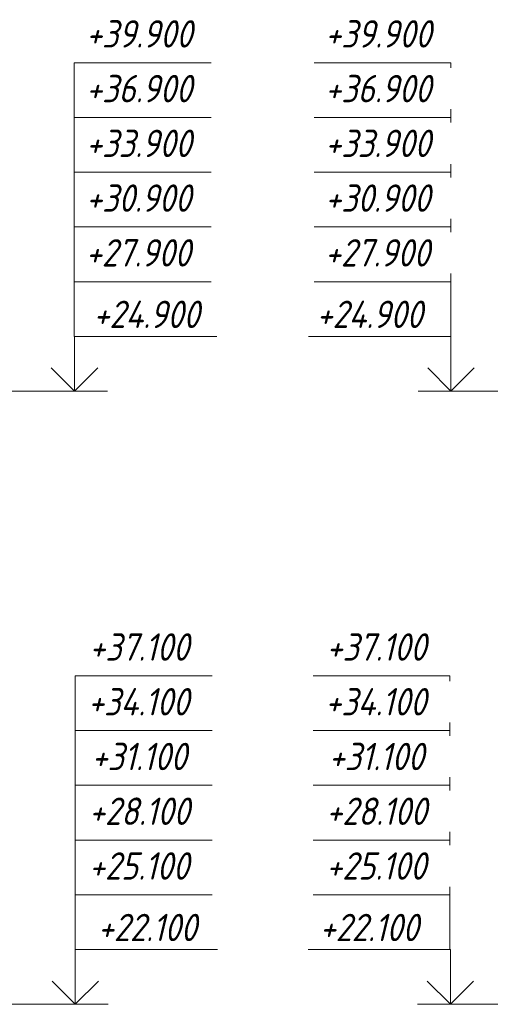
# Model space of a CAD drawing. Header units: millimetres. Extents: x -17191 to 30835, y 19611 to 27333.
# Tile 9 of 16: x 673 to 2823, y 22100 to 26596. Entities that reach past the tile are written whole.
import ezdxf

# ---------------------------------------------------------------- set-up
doc = ezdxf.new("R2010")
doc.units = ezdxf.units.MM
doc.layers.add('A-____-NOTE-TEXT', color=131, linetype='Continuous', lineweight=20)
doc.layers.add('G-____-____-DIMS', color=111, linetype='Continuous', lineweight=9)
doc.styles.add('GOST Common_I_3', font='GOST Common Italic.ttf', dxfattribs={"width": 0.9, "height": 125})

# ---------------------------------------------------------------- blocks, each defined once
blk = doc.blocks.new('Высотные отметки - Стрелка вверх-6399-КЖ1_Р_ВЭ8_Опалубка_10')
at = {"layer": 'A-____-NOTE-TEXT'}
for p, q in [((-8317.4, 25150), (-7667.4, 25150)), ((-8317.4, 24900), (-8317.4, 25150)), ((-8317.4, 24900), (-8423.5, 25006.1)), ((-8317.4, 24900), (-8211.3, 25006.1)), ((-8467.4, 24900), (-8167.4, 24900))]:
    blk.add_line(p, q, dxfattribs=at)
blk = doc.blocks.new('030_Группа отметок вверх_ТиповАннот_ - 030_Группа отметок вверх_ТиповАннот_-1592594-КЖ1_Р_ВЭ8_Опалубка_10')
at = {"layer": 'A-____-NOTE-TEXT'}
for p, q in [((-7693.4, 26400), (-8318.4, 26400)), ((-8318.4, 26400), (-8318.4, 26150)), ((-7693.4, 26150), (-8318.4, 26150)), ((-8318.4, 26150), (-8318.4, 25900)), ((-7693.4, 25900), (-8318.4, 25900)), ((-8318.4, 25900), (-8318.4, 25650)), ((-7693.4, 25650), (-8318.4, 25650)), ((-8318.4, 25650), (-8318.4, 25400)), ((-8318.4, 25150), (-8318.4, 25400)), ((-7693.4, 25400), (-8318.4, 25400))]:
    blk.add_line(p, q, dxfattribs=at)
blk = doc.blocks.new('Высотные отметки - Стрелка вверх-6399-КЖ1_Р_ВЭ8_Опалубка_11')
at = {"layer": 'A-____-NOTE-TEXT'}
for p, q in [((-33096.4, 25150), (-33746.4, 25150)), ((-33096.4, 24900), (-33096.4, 25150)), ((-33096.4, 24900), (-33202.5, 25006.1)), ((-33096.4, 24900), (-32990.3, 25006.1)), ((-32946.4, 24900), (-33246.4, 24900))]:
    blk.add_line(p, q, dxfattribs=at)
blk = doc.blocks.new('030_Группа отметок вверх_ТиповАннот_ - 030_Группа отметок вверх_ТиповАннот_-1592595-КЖ1_Р_ВЭ8_Опалубка_11')
at = {"layer": 'A-____-NOTE-TEXT'}
for p, q in [((-33721.407717, 26400), (-33096.407717, 26400)), ((-33096.407717, 26400), (-33096.407717, 26150)), ((-33721.407717, 26150), (-33096.407717, 26150)), ((-33096.407717, 26150), (-33096.407717, 25900)), ((-33721.407717, 25900), (-33096.407717, 25900)), ((-33096.407717, 25900), (-33096.407717, 25650)), ((-33721.407717, 25650), (-33096.407717, 25650)), ((-33096.407717, 25650), (-33096.407717, 25400)), ((-33721.407717, 25400), (-33096.407717, 25400)), ((-33096.407717, 25150), (-33096.407717, 25400))]:
    blk.add_line(p, q, dxfattribs=at)

msp = doc.modelspace()

# ---------------------------------------------------------------- linework, layer by layer
at = {"layer": 'G-____-____-DIMS', "lineweight": 20}
for p, q in [((441.0228, 24900), (923.6248, 24900)), ((2939.0835, 24900), (2642.6754, 24900)), ((441.0228, 22100), (926.8962, 22100)), ((2939.0835, 22100), (2640.1656, 22100))]:
    msp.add_line(p, q, dxfattribs=at)

# ---------------------------------------------------------------- block references
at = {"layer": 'A-____-NOTE-TEXT'}
for name, p in [('Высотные отметки - Стрелка вверх-6399-КЖ1_Р_ВЭ8_Опалубка_10', (9241.0241, 0)), ('Высотные отметки - Стрелка вверх-6399-КЖ1_Р_ВЭ8_Опалубка_11', (35739.0831, 0)), ('Высотные отметки - Стрелка вверх-6399-КЖ1_Р_ВЭ8_Опалубка_10', (9244.2955, -2800)), ('Высотные отметки - Стрелка вверх-6399-КЖ1_Р_ВЭ8_Опалубка_11', (35736.5733, -2800))]:
    msp.add_blockref(name, p, dxfattribs=at)

# ---------------------------------------------------------------- texts
at = {"layer": 'A-____-NOTE-TEXT', "lineweight": 9, "char_height": 125, "attachment_point": 1, "style": 'GOST Common_I_3', "bg_fill": 3, "box_fill_scale": 1.25, "bg_fill_color": 256, "bg_fill_true_color": 13158600, "bg_fill_transparency": 0}
for s, insert, width in [('+39.900', (976.1301, 26594.2026), 627.721312), ('+39.900', (2068.0648, 26594.2026), 627.721312), ('+37.100', (990.7568, 23794.2026), 602.468156), ('+37.100', (2074.1381, 23794.2026), 602.468156)]:
    msp.add_mtext(s, dxfattribs=dict(at, insert=insert, width=width))
at = {"layer": 'G-____-____-DIMS', "lineweight": 20, "char_height": 125, "attachment_point": 1, "line_spacing_factor": 1.022761, "style": 'GOST Common_I_3', "bg_fill": 3, "box_fill_scale": 1.25, "bg_fill_color": 256, "bg_fill_true_color": 13158600, "bg_fill_transparency": 0}
for s, insert, width in [('+24.900', (1009.6308, 25313.3535), 633.585746), ('+24.900', (2028.6813, 25313.3535), 633.585746), ('+22.100', (1029.8732, 22513.3535), 592.855234), ('+22.100', (2043.1426, 22513.3535), 592.855234)]:
    msp.add_mtext(s, dxfattribs=dict(at, insert=insert, width=width))

# ---------------------------------------------------------------- next in the draw order: block references
at = {"layer": 'A-____-NOTE-TEXT'}
for name, p in [('030_Группа отметок вверх_ТиповАннот_ - 030_Группа отметок вверх_ТиповАннот_-1592594-КЖ1_Р_ВЭ8_Опалубка_10', (9241.0241, 0)), ('030_Группа отметок вверх_ТиповАннот_ - 030_Группа отметок вверх_ТиповАннот_-1592595-КЖ1_Р_ВЭ8_Опалубка_11', (35739.0831, 0)), ('030_Группа отметок вверх_ТиповАннот_ - 030_Группа отметок вверх_ТиповАннот_-1592594-КЖ1_Р_ВЭ8_Опалубка_10', (9245.3008, -2800)), ('030_Группа отметок вверх_ТиповАннот_ - 030_Группа отметок вверх_ТиповАннот_-1592595-КЖ1_Р_ВЭ8_Опалубка_11', (35734.8064, -2800))]:
    msp.add_blockref(name, p, dxfattribs=at)

# ---------------------------------------------------------------- next in the draw order: texts
at = {"layer": 'A-____-NOTE-TEXT', "lineweight": 9, "char_height": 125, "attachment_point": 1, "style": 'GOST Common_I_3', "bg_fill": 3, "box_fill_scale": 1.25, "bg_fill_color": 256, "bg_fill_true_color": 13158600, "bg_fill_transparency": 0}
for s, insert, width in [('+36.900', (976.1301, 26344.2026), 627.721312), ('+36.900', (2068.0648, 26344.2026), 627.721312), ('+33.900', (976.1301, 26094.2026), 627.721312), ('+33.900', (2068.0648, 26094.2026), 627.721312), ('+30.900', (976.1301, 25844.2026), 627.721312), ('+30.900', (2068.0648, 25844.2026), 627.721312), ('+27.900', (974.7801, 25594.2026), 631.328906), ('+27.900', (2066.7148, 25594.2026), 631.328906), ('+34.100', (984.9068, 23544.2026), 616.898531), ('+34.100', (2068.2881, 23544.2026), 616.898531), ('+31.100', (1001.3318, 23294.2026), 577.215), ('+31.100', (2084.7131, 23294.2026), 577.215), ('+28.100', (989.4068, 23044.2026), 606.07575), ('+28.100', (2072.7881, 23044.2026), 606.07575), ('+25.100', (989.4068, 22794.2026), 606.07575), ('+25.100', (2072.7881, 22794.2026), 606.07575)]:
    msp.add_mtext(s, dxfattribs=dict(at, insert=insert, width=width))

doc.saveas('drawing.dxf')
